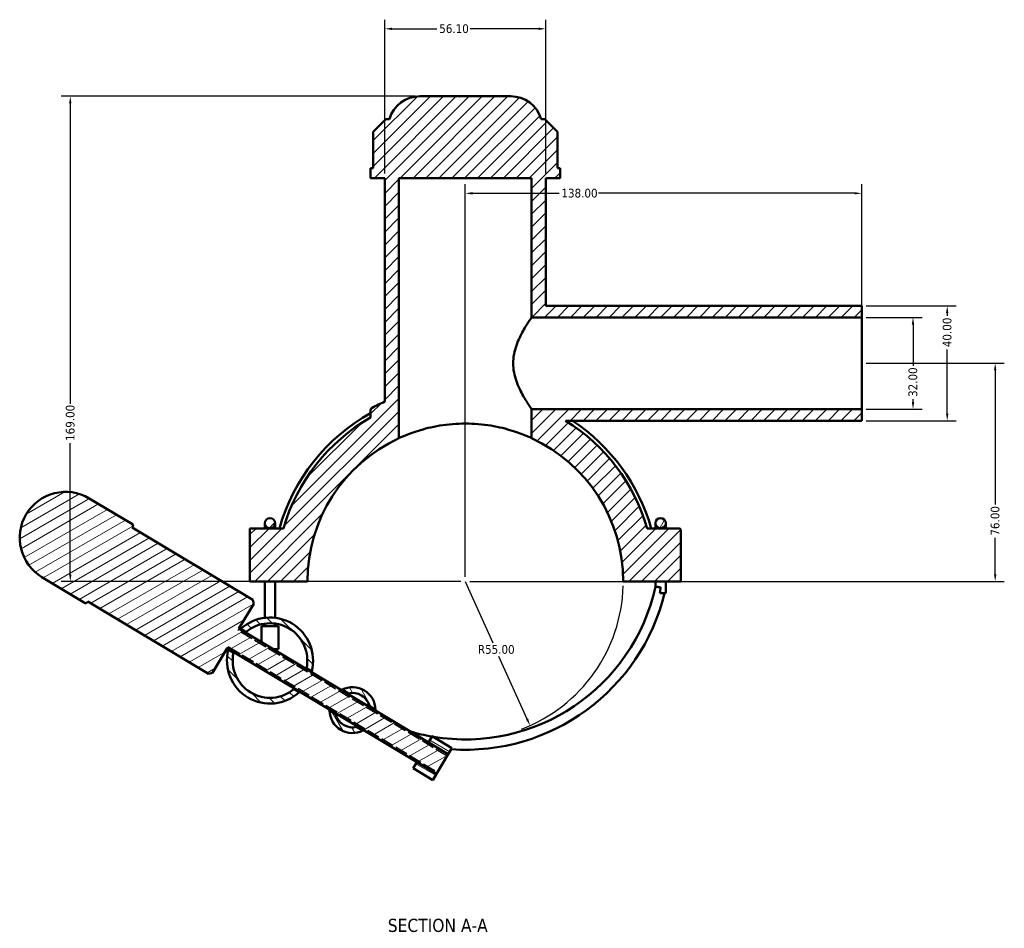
# Model space of a CAD drawing. Header units: millimetres. Extents: x 0 to 1088, y -8 to 1311.
# Tile 5 of 6: x 351 to 694, y 995 to 1311. Entities that reach past the tile are written whole.
import ezdxf

# ---------------------------------------------------------------- set-up
doc = ezdxf.new("R2010")
doc.units = ezdxf.units.MM
doc.linetypes.add('DASHED', pattern=[0.2067, 0.1654, -0.0413])
for name, color, linetype, lineweight in [('Dimension (ANSI)', 7, 'Continuous', 25), ('Hatch (ANSI)', 7, 'Continuous', 18), ('Hidden Narrow (ANSI)', 7, 'DASHED', 25), ('Symbol (ANSI)', 7, 'Continuous', 25), ('Visible (ANSI)', 7, 'Continuous', 50)]:
    doc.layers.add(name, color=color, linetype=linetype, lineweight=lineweight)
doc.styles.add('Label Text (ANSI)', font='tahoma.ttf')
doc.styles.add('Note Text (ANSI)', font='tahoma.ttf')
doc.dimstyles.new('Default - mm (ANSI)', dxfattribs={"dimtxt": 3.048, "dimasz": 2.5, "dimexe": 3.175, "dimexo": 1.6002, "dimgap": 0.8, "dimtad": 0, "dimtoh": 1, "dimrnd": 1e-08, "dimzin": 4, "dimdsep": 46, "dimtxsty": 'Note Text (ANSI)', "dimcen": 0.09, "dimdle": 10, "dimclrd": 256, "dimclre": 256, "dimclrt": 256, "dimadec": 1, "dimazin": 1, "dimtfac": 1, "dimtofl": 0, "dimtmove": 0, "dimatfit": 3, "dimfxl": 1, "dimtolj": 1, "dimtzin": 4, "dimlwd": -1, "dimlwe": -1, "dimarcsym": 0})

# ---------------------------------------------------------------- blocks, each defined once
blk = doc.blocks.new('*D7')
at = {"layer": 'Defpoints', "color": 0, "transparency": 16777216}
for p in [(506.43, 1115.55), (528.96, 1065.37)]:
    blk.add_point(p, dxfattribs=at)
at = {"layer": 'Dimension (ANSI)', "transparency": 16777216}
for p, q in [((506.43, 1115.55), (516, 1094.22)), ((527.94, 1067.65), (518.15, 1089.45))]:
    blk.add_line(p, q, dxfattribs=at)
blk.add_arc((506.43, 1115.55), 55, 290.8781, 358.3851, dxfattribs=at)
blk.add_solid([(528.32, 1067.83), (527.55, 1067.48), (528.96, 1065.37)], dxfattribs=at)
at = {"layer": 'Dimension (ANSI)', "transparency": 16777216, "insert": (510.8, 1093.42), "char_height": 3.048, "attachment_point": 1, "style": 'Note Text (ANSI)'}
blk.add_mtext('\\A1;R55.00', dxfattribs=at)
blk = doc.blocks.new('*D8')
at = {"layer": 'Defpoints', "color": 0, "transparency": 16777216}
for p in [(644.43, 1191.55), (506.43, 1115.55), (690.91, 1115.55)]:
    blk.add_point(p, dxfattribs=at)
at = {"layer": 'Dimension (ANSI)', "transparency": 16777216}
for p, q in [((646.03, 1191.55), (694.08, 1191.55)), ((690.91, 1189.05), (690.91, 1142.37)), ((690.91, 1118.05), (690.91, 1130.72)), ((508.03, 1115.55), (694.08, 1115.55))]:
    blk.add_line(p, q, dxfattribs=at)
for points in [[(690.49, 1189.05), (691.33, 1189.05), (690.91, 1191.55)], [(690.49, 1118.05), (691.33, 1118.05), (690.91, 1115.55)]]:
    blk.add_solid(points, dxfattribs=at)
at = {"layer": 'Dimension (ANSI)', "transparency": 16777216, "insert": (689.32, 1131.52), "char_height": 3.048, "attachment_point": 1, "rotation": 90, "style": 'Note Text (ANSI)'}
blk.add_mtext('\\A1;76.00', dxfattribs=at)
blk = doc.blocks.new('*D9')
at = {"layer": 'Defpoints', "color": 0, "transparency": 16777216}
for p in [(644.43, 1207.55), (644.43, 1175.55), (662.3, 1175.55)]:
    blk.add_point(p, dxfattribs=at)
at = {"layer": 'Dimension (ANSI)', "transparency": 16777216}
for p, q in [((646.03, 1207.55), (665.48, 1207.55)), ((662.3, 1205.05), (662.3, 1190.68)), ((662.3, 1178.05), (662.3, 1179.03)), ((646.03, 1175.55), (665.48, 1175.55))]:
    blk.add_line(p, q, dxfattribs=at)
for points in [[(661.88, 1205.05), (662.72, 1205.05), (662.3, 1207.55)], [(661.88, 1178.05), (662.72, 1178.05), (662.3, 1175.55)]]:
    blk.add_solid(points, dxfattribs=at)
at = {"layer": 'Dimension (ANSI)', "transparency": 16777216, "insert": (660.71, 1179.83), "char_height": 3.048, "attachment_point": 1, "rotation": 90, "style": 'Note Text (ANSI)'}
blk.add_mtext('\\A1;32.00', dxfattribs=at)
blk = doc.blocks.new('*D10')
at = {"layer": 'Defpoints', "color": 0, "transparency": 16777216}
for p in [(644.43, 1211.55), (674.2, 1211.55), (644.43, 1171.55)]:
    blk.add_point(p, dxfattribs=at)
at = {"layer": 'Dimension (ANSI)', "transparency": 16777216}
for p, q in [((646.03, 1211.55), (677.38, 1211.55)), ((674.2, 1209.05), (674.2, 1208.12)), ((674.2, 1174.05), (674.2, 1196.35)), ((646.03, 1171.55), (677.38, 1171.55))]:
    blk.add_line(p, q, dxfattribs=at)
for points in [[(673.79, 1209.05), (674.62, 1209.05), (674.2, 1211.55)], [(673.79, 1174.05), (674.62, 1174.05), (674.2, 1171.55)]]:
    blk.add_solid(points, dxfattribs=at)
at = {"layer": 'Dimension (ANSI)', "transparency": 16777216, "insert": (672.62, 1197.15), "char_height": 3.048, "attachment_point": 1, "rotation": 90, "style": 'Note Text (ANSI)'}
blk.add_mtext('\\A1;40.00', dxfattribs=at)
blk = doc.blocks.new('*D11')
at = {"layer": 'Defpoints', "color": 0, "transparency": 16777216}
for p in [(478.38, 1308.05), (478.38, 1256.05), (534.48, 1256.05)]:
    blk.add_point(p, dxfattribs=at)
at = {"layer": 'Dimension (ANSI)', "transparency": 16777216}
for p, q in [((478.38, 1257.65), (478.38, 1311.22)), ((534.48, 1257.65), (534.48, 1311.22)), ((480.88, 1308.05), (496.55, 1308.05)), ((531.98, 1308.05), (508.15, 1308.05))]:
    blk.add_line(p, q, dxfattribs=at)
for points in [[(480.88, 1308.46), (480.88, 1307.63), (478.38, 1308.05)], [(531.98, 1308.46), (531.98, 1307.63), (534.48, 1308.05)]]:
    blk.add_solid(points, dxfattribs=at)
at = {"layer": 'Dimension (ANSI)', "transparency": 16777216, "insert": (497.35, 1309.63), "char_height": 3.048, "attachment_point": 1, "style": 'Note Text (ANSI)'}
blk.add_mtext('\\A1;56.10', dxfattribs=at)
blk = doc.blocks.new('*D12')
at = {"layer": 'Defpoints', "color": 0, "transparency": 16777216}
for p in [(490.6, 1284.55), (368.89, 1115.55), (506.43, 1115.55)]:
    blk.add_point(p, dxfattribs=at)
at = {"layer": 'Dimension (ANSI)', "transparency": 16777216}
for p, q in [((489, 1284.55), (365.72, 1284.55)), ((368.89, 1282.05), (368.89, 1177.39)), ((368.89, 1118.05), (368.89, 1163.71)), ((504.83, 1115.55), (365.72, 1115.55))]:
    blk.add_line(p, q, dxfattribs=at)
for points in [[(368.48, 1282.05), (369.31, 1282.05), (368.89, 1284.55)], [(368.48, 1118.05), (369.31, 1118.05), (368.89, 1115.55)]]:
    blk.add_solid(points, dxfattribs=at)
at = {"layer": 'Dimension (ANSI)', "transparency": 16777216, "insert": (367.31, 1164.51), "char_height": 3.048, "attachment_point": 1, "rotation": 90, "style": 'Note Text (ANSI)'}
blk.add_mtext('\\A1;169.00', dxfattribs=at)
blk = doc.blocks.new('*D13')
at = {"layer": 'Defpoints', "color": 0, "transparency": 16777216}
for p in [(506.43, 1250.75), (644.43, 1207.55), (506.43, 1115.55)]:
    blk.add_point(p, dxfattribs=at)
at = {"layer": 'Dimension (ANSI)', "transparency": 16777216}
for p, q in [((506.43, 1117.15), (506.43, 1253.92)), ((644.43, 1209.15), (644.43, 1253.92)), ((508.93, 1250.75), (539.09, 1250.75)), ((641.93, 1250.75), (552.77, 1250.75))]:
    blk.add_line(p, q, dxfattribs=at)
for points in [[(508.93, 1251.16), (508.93, 1250.33), (506.43, 1250.75)], [(641.93, 1251.16), (641.93, 1250.33), (644.43, 1250.75)]]:
    blk.add_solid(points, dxfattribs=at)
at = {"layer": 'Dimension (ANSI)', "transparency": 16777216, "insert": (539.89, 1252.34), "char_height": 3.048, "attachment_point": 1, "style": 'Note Text (ANSI)'}
blk.add_mtext('\\A1;138.00', dxfattribs=at)

msp = doc.modelspace()

# ---------------------------------------------------------------- hatches: boundary and pattern name
at = {"layer": 'Hatch (ANSI)'}
h = msp.add_hatch(dxfattribs=at)
h.set_pattern_fill('ANSI31', color=256, scale=25.4, style=0)
h.set_pattern_definition([(45, (0, 0), (-2.245064, 2.245064), [])])
edge = h.paths.add_edge_path()
edge.add_spline(control_points=[(474.0066, 1176.0476), (473.89, 1175.9851), (473.7857, 1175.9022), (473.6115, 1175.7033), (473.543, 1175.5889), (473.4499, 1175.3414), (473.4261, 1175.2102), (473.4261, 1175.078)], knot_values=[-0.11899604, -0.11899604, -0.11899604, -0.11899604, -0.07933069, -0.07933069, -0.03966535, -0.03966535, 0, 0, 0, 0], degree=3, periodic=0)
edge.add_line((473.4261, 1175.078), (473.4261, 1172.7038))
edge.add_ellipse((506.4261, 1115.5462), major_axis=(-57.1577, -33), ratio=1, start_angle=270, end_angle=313.721709)
edge.add_line((443.0719, 1134.0462), (438.4261, 1134.0462))
edge.add_line((438.4261, 1134.0462), (431.4261, 1134.0462))
edge.add_line((431.4261, 1134.0462), (431.4261, 1115.5962))
edge.add_line((431.4261, 1115.5962), (451.4261, 1115.5962))
edge.add_ellipse((506.4261, 1115.5462), major_axis=(0.05, 55), ratio=1, start_angle=24.886675, end_angle=90, ccw=False)
edge.add_line((483.3261, 1165.46), (483.3261, 1256.0462))
edge.add_line((483.3261, 1256.0462), (529.5261, 1256.0462))
edge.add_line((529.5261, 1256.0462), (529.5261, 1207.5462))
edge.add_line((529.5261, 1207.5462), (644.4261, 1207.5462))
edge.add_line((644.4261, 1207.5462), (644.4261, 1211.5462))
edge.add_line((644.4261, 1211.5462), (534.4761, 1211.5462))
edge.add_line((534.4761, 1211.5462), (534.4761, 1256.0462))
edge.add_line((534.4761, 1256.0462), (539.4261, 1256.0462))
edge.add_line((539.4261, 1256.0462), (539.4261, 1259.4662))
edge.add_line((539.4261, 1259.4662), (538.5198, 1259.4662))
edge.add_line((538.5198, 1259.4662), (538.5198, 1272.1662))
edge.add_line((538.5198, 1272.1662), (534.1198, 1276.5662))
edge.add_line((534.1198, 1276.5662), (532.8261, 1276.5662))
edge.add_ellipse((522.2488, 1273.5462), major_axis=(-3.02, 10.5773), ratio=1, start_angle=270, end_angle=344.065072)
edge.add_line((522.2488, 1284.5462), (490.6034, 1284.5462))
edge.add_ellipse((490.6034, 1273.5462), major_axis=(-11, 0), ratio=1, start_angle=270, end_angle=344.065072)
edge.add_line((480.0261, 1276.5662), (478.7324, 1276.5662))
edge.add_line((478.7324, 1276.5662), (474.3324, 1272.1662))
edge.add_line((474.3324, 1272.1662), (474.3324, 1259.4662))
edge.add_line((474.3324, 1259.4662), (473.4261, 1259.4662))
edge.add_line((473.4261, 1259.4662), (473.4261, 1256.0462))
edge.add_line((473.4261, 1256.0462), (478.3761, 1256.0462))
edge.add_line((478.3761, 1256.0462), (478.3761, 1178.1932))
edge.add_ellipse((506.4261, 1115.5462), major_axis=(-62.647, -28.05), ratio=1, start_angle=270, end_angle=274.064225)
edge = h.paths.add_edge_path()
edge.add_ellipse((580.9261, 1133.5462), major_axis=(0, 0.5), ratio=1, start_angle=270, end_angle=360)
edge.add_line((580.9261, 1134.0462), (569.7803, 1134.0462))
edge.add_ellipse((506.4261, 1115.5462), major_axis=(-18.5, 63.3542), ratio=1, start_angle=270, end_angle=311.768962)
edge.add_line((541.3546, 1171.5462), (644.4261, 1171.5462))
edge.add_line((644.4261, 1171.5462), (644.4261, 1175.5462))
edge.add_line((644.4261, 1175.5462), (529.5261, 1175.5462))
edge.add_line((529.5261, 1175.5462), (529.5261, 1165.46))
edge.add_ellipse((506.4261, 1115.5462), major_axis=(49.9138, -23.1), ratio=1, start_angle=24.886675, end_angle=90, ccw=False)
edge.add_line((561.4261, 1115.5962), (581.4261, 1115.5962))
edge.add_line((581.4261, 1115.5962), (581.4261, 1133.5462))
edge = h.paths.add_edge_path()
edge.add_ellipse((438.4261, 1135.8462), major_axis=(0, 1.8), ratio=1, start_angle=0, end_angle=360)
h = msp.add_hatch(dxfattribs=at)
h.set_pattern_fill('ANSI31', color=256, scale=25.4, angle=-14.999978, style=0)
h.set_pattern_definition([(30.00002, (0, 0), (-1.587501, 2.74963), [])])
edge = h.paths.add_edge_path()
edge.add_line((416.9859, 1083.3909), (418.3581, 1083.733))
edge.add_line((418.3581, 1083.733), (423.5084, 1092.3047))
edge.add_line((423.5084, 1092.3047), (489.5103, 1052.6468))
edge.add_line((489.5103, 1052.6468), (496.3677, 1048.5265))
edge.add_line((496.3677, 1048.5265), (500.488, 1055.3838))
edge.add_line((500.488, 1055.3838), (493.6306, 1059.5041))
edge.add_line((493.6306, 1059.5041), (427.6287, 1099.162))
edge.add_line((427.6287, 1099.162), (432.7791, 1107.7337))
edge.add_line((432.7791, 1107.7337), (432.437, 1109.1059))
edge.add_line((432.437, 1109.1059), (390.4358, 1134.3428))
edge.add_line((390.4358, 1134.3428), (390.6933, 1134.7714))
edge.add_ellipse((390.2647, 1135.0289), major_axis=(0.2575, 0.4286), ratio=1, start_angle=270, end_angle=360)
edge.add_line((390.5223, 1135.4575), (375.5218, 1144.4706))
edge.add_ellipse((367.2812, 1130.756), major_axis=(-13.7147, 8.2406), ratio=1, start_angle=270, end_angle=450)
edge.add_line((359.0406, 1117.0413), (374.041, 1108.0281))
edge.add_ellipse((374.2986, 1108.4567), major_axis=(0.4286, -0.2575), ratio=1, start_angle=270, end_angle=360)
edge.add_line((374.7271, 1108.1992), (374.9847, 1108.6278))
edge.add_line((374.9847, 1108.6278), (416.9859, 1083.3909))
h = msp.add_hatch(dxfattribs=at)
h.set_pattern_fill('ANSI31', color=256, scale=25.4, angle=14.999978, style=0)
h.set_pattern_definition([(59.99998, (0, 0), (-2.74963, 1.587501), [])])
edge = h.paths.add_edge_path()
edge.add_ellipse((574.4261, 1135.8462), major_axis=(0, 1.8), ratio=1, start_angle=0, end_angle=360)
h = msp.add_hatch(dxfattribs=at)
h.set_pattern_fill('ANSI31', color=256, scale=25.4, angle=90.00021, style=0)
h.set_pattern_definition([(135.0002, (0, 0), (-2.245056, -2.245072), [])])
edge = h.paths.add_edge_path()
edge.add_line((425.7063, 1090.6924), (423.9066, 1091.7738))
edge.add_ellipse((438.4261, 1088.0078), major_axis=(-3.766, -14.5195), ratio=1, start_angle=270, end_angle=417.081501)
edge.add_line((448.5678, 1076.9559), (446.7681, 1078.0373))
edge.add_ellipse((438.4261, 1088.0078), major_axis=(-9.9705, -8.342), ratio=1, start_angle=308.16425, end_angle=450, ccw=False)
edge = h.paths.add_edge_path()
edge.add_line((428.2844, 1099.0598), (430.0841, 1097.9784))
edge.add_ellipse((438.4261, 1088.0078), major_axis=(9.9705, 8.342), ratio=1, start_angle=308.16425, end_angle=450, ccw=False)
edge.add_line((451.1459, 1085.3232), (452.9456, 1084.2418))
edge.add_ellipse((438.4261, 1088.0078), major_axis=(3.766, 14.5195), ratio=1, start_angle=270, end_angle=417.081501)
h = msp.add_hatch(dxfattribs=at)
h.set_pattern_fill('ANSI31', color=256, scale=25.4, angle=75.000175, style=0)
h.set_pattern_definition([(120.00018, (0, 0), (-2.749626, -1.587508), [])])
edge = h.paths.add_edge_path()
edge.add_line((472.9725, 1072.2084), (475.1518, 1070.899))
edge.add_ellipse((467.1533, 1070.7468), major_axis=(-0.1522, 7.9986), ratio=1, start_angle=270, end_angle=385.820097)
edge.add_line((463.5325, 1077.8805), (465.7118, 1076.5711))
edge.add_ellipse((467.1533, 1070.7468), major_axis=(5.8243, 1.4414), ratio=1, start_angle=0.198944, end_angle=90, ccw=False)
edge = h.paths.add_edge_path()
edge.add_line((468.5947, 1064.9225), (470.774, 1063.613))
edge.add_ellipse((467.1533, 1070.7468), major_axis=(0.1522, -7.9986), ratio=1, start_angle=270, end_angle=385.820097, ccw=False)
edge.add_line((459.1547, 1070.5946), (461.334, 1069.2851))
edge.add_ellipse((467.1533, 1070.7468), major_axis=(-5.8243, -1.4414), ratio=1, start_angle=0.198944, end_angle=90)
h = msp.add_hatch(dxfattribs=at)
h.set_pattern_fill('ANSI31', color=256, scale=25.4, angle=105.000246, style=0)
h.set_pattern_definition([(150.00025, (0, 0), (-1.587488, -2.7496375), [])])
h.paths.add_polyline_path([(493.6306, 1059.5041), (500.488, 1055.3838), (501.7731, 1057.5226), (494.9157, 1061.6429)])
h.paths.add_polyline_path([(496.3677, 1048.5265), (489.5103, 1052.6468), (488.2252, 1050.508), (495.0825, 1046.3877)])

# ---------------------------------------------------------------- linework, layer by layer
at = {"layer": 'Hidden Narrow (ANSI)', "ltscale": 1.416994}
for p, q in [((427.6287, 1099.162), (427.2456, 1098.5243)), ((423.5084, 1092.3047), (423.8916, 1092.9424))]:
    msp.add_line(p, q, dxfattribs=at)
at = {"layer": 'Hidden Narrow (ANSI)', "ltscale": 27.414932}
for p, q in [((500.1048, 1054.7461), (427.2456, 1098.5243)), ((423.8916, 1092.9424), (496.7509, 1049.1642))]:
    msp.add_line(p, q, dxfattribs=at)
at = {"layer": 'Visible (ANSI)'}
for p, q in [((522.2488, 1284.5462), (490.6034, 1284.5462)), ((478.7324, 1276.5662), (474.3324, 1272.1662)), ((480.0261, 1276.5662), (478.7324, 1276.5662)), ((534.1198, 1276.5662), (532.8261, 1276.5662)), ((538.5198, 1272.1662), (534.1198, 1276.5662)), ((474.3324, 1272.1662), (474.3324, 1259.4662)), ((538.5198, 1259.4662), (538.5198, 1272.1662)), ((474.3324, 1259.4662), (473.4261, 1259.4662)), ((473.4261, 1259.4662), (473.4261, 1256.0462)), ((539.4261, 1259.4662), (538.5198, 1259.4662)), ((539.4261, 1256.0462), (539.4261, 1259.4662)), ((473.4261, 1256.0462), (478.3761, 1256.0462)), ((478.3761, 1256.0462), (478.3761, 1178.1932)), ((483.3261, 1165.46), (483.3261, 1256.0462)), ((483.3261, 1256.0462), (529.5261, 1256.0462)), ((529.5261, 1256.0462), (529.5261, 1207.5462)), ((534.4761, 1211.5462), (534.4761, 1256.0462)), ((534.4761, 1256.0462), (539.4261, 1256.0462)), ((644.4261, 1211.5462), (534.4761, 1211.5462)), ((644.4261, 1207.5462), (644.4261, 1211.5462)), ((529.5261, 1207.5462), (644.4261, 1207.5462)), ((644.4261, 1175.5462), (644.4261, 1207.5462)), ((473.4261, 1175.078), (473.4261, 1172.7038)), ((644.4261, 1175.5462), (529.5261, 1175.5462)), ((529.5261, 1175.5462), (529.5261, 1165.46)), ((644.4261, 1171.5462), (644.4261, 1175.5462)), ((541.3546, 1171.5462), (644.4261, 1171.5462)), ((390.5223, 1135.4575), (375.5218, 1144.4706)), ((390.4358, 1134.3428), (390.6933, 1134.7714)), ((436.6261, 1135.8462), (436.6261, 1134.0462)), ((440.2261, 1134.0462), (440.2261, 1135.8462)), ((572.6261, 1135.8462), (572.6261, 1134.0462)), ((576.2261, 1134.0462), (576.2261, 1135.8462)), ((432.437, 1109.1059), (390.4358, 1134.3428)), ((438.4261, 1134.0462), (431.4261, 1134.0462)), ((431.4261, 1134.0462), (431.4261, 1115.5962)), ((443.0719, 1134.0462), (438.4261, 1134.0462)), ((580.9261, 1134.0462), (569.7803, 1134.0462)), ((581.4261, 1115.5962), (581.4261, 1133.5462)), ((359.0406, 1117.0413), (374.041, 1108.0281)), ((431.4261, 1115.5962), (451.4261, 1115.5962)), ((436.6261, 1102.8994), (436.6261, 1115.5962)), ((440.2261, 1102.8994), (440.2261, 1115.5962)), ((561.4261, 1115.5962), (581.4261, 1115.5962)), ((572.6261, 1115.5962), (572.6261, 1113.7213)), ((576.2261, 1115.5962), (576.2261, 1111.4856)), ((574.1913, 1111.4856), (576.2261, 1111.4856)), ((374.7271, 1108.1992), (374.9847, 1108.6278)), ((374.9847, 1108.6278), (416.9859, 1083.3909)), ((427.6287, 1099.162), (432.7791, 1107.7337)), ((432.7791, 1107.7337), (432.437, 1109.1059)), ((436.6261, 1100.0078), (436.6261, 1100.8826)), ((440.2261, 1100.0078), (440.2261, 1100.8826)), ((500.488, 1055.3838), (427.6287, 1099.162)), ((428.2844, 1099.0598), (430.0841, 1097.9784)), ((441.4261, 1100.0078), (435.4261, 1100.0078)), ((435.4261, 1094.4769), (435.4261, 1100.0078)), ((441.4261, 1092.0078), (441.4261, 1100.0078)), ((418.3581, 1083.733), (423.5084, 1092.3047)), ((423.5084, 1092.3047), (496.3677, 1048.5265)), ((425.7063, 1090.6924), (423.9066, 1091.7738)), ((441.4261, 1092.0078), (439.5354, 1092.0078)), ((416.9859, 1083.3909), (418.3581, 1083.733)), ((451.1459, 1085.3232), (452.9456, 1084.2418)), ((448.5678, 1076.9559), (446.7681, 1078.0373)), ((463.5325, 1077.8805), (465.7118, 1076.5711)), ((459.1547, 1070.5946), (461.334, 1069.2851)), ((472.9725, 1072.2084), (475.1518, 1070.899)), ((468.5947, 1064.9225), (470.774, 1063.613)), ((494.9157, 1061.6429), (493.6306, 1059.5041)), ((493.6306, 1059.5041), (500.488, 1055.3838)), ((501.7731, 1057.5226), (494.9157, 1061.6429)), ((500.488, 1055.3838), (501.7731, 1057.5226)), ((489.5103, 1052.6468), (488.2252, 1050.508)), ((496.3677, 1048.5265), (489.5103, 1052.6468)), ((496.3677, 1048.5265), (500.488, 1055.3838)), ((488.2252, 1050.508), (495.0825, 1046.3877)), ((495.0825, 1046.3877), (496.3677, 1048.5265))]:
    msp.add_line(p, q, dxfattribs=at)
for centre in [(438.4261, 1135.8462), (574.4261, 1135.8462)]:
    msp.add_circle(centre, 1.8, dxfattribs=at)
for centre, radius, start, end in [((490.6034, 1273.5462), 11, 90, 164.065072), ((522.2488, 1273.5462), 11, 15.934928, 90), ((506.4261, 1115.5462), 68.64, 114.1203, 118.184524), ((506.4261, 1115.5462), 67.32, 119.35347, 164.049493), ((506.4261, 1115.5462), 66, 120, 163.721709), ((506.4261, 1115.5462), 66, 16.278291, 58.047254), ((506.4261, 1115.5462), 67.32, 15.950507, 56.289032), ((506.4261, 1115.5462), 55, 114.834587, 179.947913), ((506.4261, 1115.5462), 55, 0.052087, 65.165413), ((367.2812, 1130.756), 16, 59, 239), ((390.2647, 1135.0289), 0.5, 329, 59), ((580.9261, 1133.5462), 0.5, 0, 90), ((506.4261, 1128.3413), 67.7952, 260.448835, 347.546285), ((506.4261, 1128.3413), 71.3952, 266.065949, 346.344093), ((374.2986, 1108.4567), 0.5, 239, 329), ((438.4261, 1088.0078), 15, 345.45925, 132.54075), ((438.4261, 1088.0078), 13, 348.082125, 129.917875), ((438.4261, 1088.0078), 15, 165.45925, 312.54075), ((438.4261, 1088.0078), 13, 168.082125, 309.917875), ((467.1533, 1070.7468), 8, 1.089951, 116.910049), ((467.1533, 1070.7468), 6, 14.099472, 103.900528), ((467.1533, 1070.7468), 8, 181.089951, 296.910049), ((467.1533, 1070.7468), 6, 194.099472, 283.900528), ((506.4261, 1128.3413), 67.7952, 253.636291, 260.172382)]:
    msp.add_arc(centre, radius, start, end, dxfattribs=at)
for points, knots in [([(529.5261, 1207.5462), (529.5261, 1207.5462), (529.4538, 1207.4424), (529.1633, 1207.0186), (528.9453, 1206.6988), (528.3958, 1205.8693), (528.064, 1205.359), (527.3415, 1204.1973), (526.9512, 1203.5458), (525.7847, 1201.4693), (524.8956, 1199.7222), (523.8721, 1196.7985), (523.5845, 1195.7726), (523.1917, 1193.6756), (523.0877, 1192.6042), (523.0877, 1191.5462)], [7.56657134, 7.56657134, 7.56657134, 7.56657134, 7.87970603, 7.87970603, 8.19284073, 8.19284073, 8.50597542, 8.50597542, 8.81911011, 8.81911011, 9.45393595, 9.45393595, 9.77134887, 9.77134887, 10.08876179, 10.08876179, 10.08876179, 10.08876179]), ([(523.0877, 1191.5462), (523.0877, 1190.4881), (523.1917, 1189.4167), (523.5845, 1187.3197), (523.8721, 1186.2938), (524.8956, 1183.3701), (525.7847, 1181.6231), (526.9512, 1179.5465), (527.3415, 1178.895), (528.064, 1177.7333), (528.3958, 1177.223), (528.9453, 1176.3936), (529.1633, 1176.0737), (529.4538, 1175.6499), (529.5261, 1175.5462), (529.5261, 1175.5462)], [0, 0, 0, 0, 0.31741292, 0.31741292, 0.63482584, 0.63482584, 1.26965168, 1.26965168, 1.58278637, 1.58278637, 1.89592107, 1.89592107, 2.20905576, 2.20905576, 2.52219045, 2.52219045, 2.52219045, 2.52219045]), ([(474.0066, 1176.0476), (473.89, 1175.9851), (473.7857, 1175.9022), (473.6115, 1175.7033), (473.543, 1175.5889), (473.4499, 1175.3414), (473.4261, 1175.2102), (473.4261, 1175.078)], [-0.118996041, -0.118996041, -0.118996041, -0.118996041, -0.079330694, -0.079330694, -0.039665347, -0.039665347, 0, 0, 0, 0]), ([(529.5261, 1165.46), (529.5261, 1165.46), (529.3833, 1165.5269), (528.7895, 1165.7954), (528.3387, 1165.9967), (527.1548, 1166.4945), (526.4209, 1166.7909), (524.7317, 1167.4183), (523.7763, 1167.7487), (521.7455, 1168.3803), (520.5982, 1168.7045), (518.0938, 1169.3098), (516.7367, 1169.5903), (513.8959, 1170.0556), (512.4095, 1170.2404), (509.4094, 1170.4858), (507.8955, 1170.5462), (504.9567, 1170.5462), (503.4428, 1170.4858), (500.4427, 1170.2404), (498.9563, 1170.0556), (496.1155, 1169.5903), (494.7584, 1169.3098), (492.254, 1168.7045), (491.1067, 1168.3803), (489.0759, 1167.7487), (488.1205, 1167.4183), (486.4313, 1166.7909), (485.6974, 1166.4945), (484.5136, 1165.9967), (484.0627, 1165.7954), (483.4689, 1165.5269), (483.3261, 1165.46), (483.3261, 1165.46)], [7.05736209, 7.05736209, 7.05736209, 7.05736209, 7.49872335, 7.49872335, 7.9400846, 7.9400846, 8.38144586, 8.38144586, 8.82280712, 8.82280712, 9.26361612, 9.26361612, 9.70442513, 9.70442513, 10.14523413, 10.14523413, 10.58604313, 10.58604313, 11.02685213, 11.02685213, 11.46766114, 11.46766114, 11.90847014, 11.90847014, 12.34927914, 12.34927914, 12.7906404, 12.7906404, 13.23200166, 13.23200166, 13.67336292, 13.67336292, 14.11472417, 14.11472417, 14.11472417, 14.11472417]), ([(572.6261, 1113.7213), (572.6261, 1113.7213), (572.6681, 1113.7167), (572.8365, 1113.6983), (572.9661, 1113.6842), (573.2963, 1113.6483), (573.494, 1113.6269), (573.9293, 1113.5797), (574.1626, 1113.5545), (574.4079, 1113.5281), (574.417, 1113.5271), (574.4261, 1113.5262)], [0.281713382, 0.281713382, 0.281713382, 0.281713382, 0.349101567, 0.349101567, 0.420526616, 0.420526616, 0.492201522, 0.492201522, 0.563483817, 0.563483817, 0.566229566, 0.566229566, 0.566229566, 0.566229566]), ([(574.4261, 1113.5262), (574.4258, 1113.5234), (574.4255, 1113.5207), (574.3522, 1112.8404), (574.2741, 1112.1615), (574.1913, 1111.4856)], [-0.000820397, -0.000820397, -0.000820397, -0.000820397, 0, 0, 0.204451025, 0.204451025, 0.204451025, 0.204451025]), ([(463.2748, 1077.7438), (463.3094, 1077.7629), (463.341, 1077.7801), (463.4756, 1077.8524), (463.5325, 1077.8805), (463.5325, 1077.8805)], [2.582941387, 2.582941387, 2.582941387, 2.582941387, 2.614029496, 2.614029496, 2.731094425, 2.731094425, 2.731094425, 2.731094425]), ([(465.7118, 1076.5711), (465.7118, 1076.5711), (465.7036, 1076.569), (465.6706, 1076.5607), (465.6454, 1076.5543), (465.5557, 1076.5305), (465.4762, 1076.5085), (465.38, 1076.4788)], [2.746602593, 2.746602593, 2.746602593, 2.746602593, 2.78568853, 2.78568853, 2.826220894, 2.826220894, 2.896497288, 2.896497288, 2.896497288, 2.896497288]), ([(459.1547, 1070.5946), (459.1547, 1070.5946), (459.1547, 1070.5956), (459.1543, 1070.6153), (459.1513, 1070.716), (459.1545, 1070.8864)], [1.365338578, 1.365338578, 1.365338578, 1.365338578, 1.379758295, 1.379758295, 1.513657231, 1.513657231, 1.513657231, 1.513657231]), ([(461.2598, 1069.6214), (461.2682, 1069.5773), (461.2764, 1069.5371), (461.3136, 1069.3614), (461.334, 1069.2851), (461.334, 1069.2851)], [3.960356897, 3.960356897, 3.960356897, 3.960356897, 3.99163231, 3.99163231, 4.112566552, 4.112566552, 4.112566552, 4.112566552]), ([(473.0468, 1071.8721), (473.0266, 1071.978), (473.0075, 1072.0626), (472.9802, 1072.1789), (472.9725, 1072.2084), (472.9725, 1072.2084)], [1.403318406, 1.403318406, 1.403318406, 1.403318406, 1.479873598, 1.479873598, 1.557467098, 1.557467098, 1.557467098, 1.557467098]), ([(475.1518, 1070.899), (475.1518, 1070.899), (475.152, 1070.8895), (475.1528, 1070.8372), (475.1537, 1070.7749), (475.1529, 1070.662), (475.1525, 1070.6355), (475.1521, 1070.6072)], [3.954735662, 3.954735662, 3.954735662, 3.954735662, 4.000095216, 4.000095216, 4.080199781, 4.080199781, 4.102442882, 4.102442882, 4.102442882, 4.102442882]), ([(468.5947, 1064.9225), (468.5947, 1064.9225), (468.6245, 1064.9297), (468.7401, 1064.9601), (468.8238, 1064.983), (468.9265, 1065.0148)], [0.186944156, 0.186944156, 0.186944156, 0.186944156, 0.262631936, 0.262631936, 0.337490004, 0.337490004, 0.337490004, 0.337490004]), ([(471.0318, 1063.7498), (470.8844, 1063.6679), (470.7942, 1063.6233), (470.775, 1063.6136), (470.774, 1063.613), (470.774, 1063.613)], [5.171938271, 5.171938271, 5.171938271, 5.171938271, 5.304656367, 5.304656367, 5.320367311, 5.320367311, 5.320367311, 5.320367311])]:
    msp.add_open_spline(points, degree=3, knots=knots, dxfattribs=at)
for points in [[(428.0941, 1098.8822), (428.2197, 1099.0017), (428.2844, 1099.0598), (428.2844, 1099.0598)], [(430.0841, 1097.9784), (430.0841, 1097.9784), (430.0156, 1097.9225), (429.8835, 1097.807)], [(423.9066, 1091.7738), (423.9066, 1091.7738), (423.9274, 1091.8582), (423.974, 1092.0252)], [(425.7634, 1090.95), (425.7235, 1090.7792), (425.7063, 1090.6924), (425.7063, 1090.6924)], [(451.0888, 1085.0656), (451.1287, 1085.2364), (451.1459, 1085.3232), (451.1459, 1085.3232)], [(452.9456, 1084.2418), (452.9456, 1084.2418), (452.9248, 1084.1574), (452.8782, 1083.9904)], [(446.7681, 1078.0373), (446.7681, 1078.0373), (446.8366, 1078.0931), (446.9687, 1078.2086)], [(448.7581, 1077.1334), (448.6325, 1077.0139), (448.5678, 1076.9559), (448.5678, 1076.9559)]]:
    msp.add_open_spline(points, degree=3, dxfattribs=at)

# ---------------------------------------------------------------- texts
at = {"layer": 'Symbol (ANSI)', "insert": (479.4292, 993.4023), "char_height": 4.572, "attachment_point": 7, "style": 'Label Text (ANSI)'}
msp.add_mtext('SECTION A-A', dxfattribs=at)

# ---------------------------------------------------------------- dimensions: what is measured, and where the dimension line sits
at = {"layer": 'Dimension (ANSI)'}
dim = msp.add_linear_dim(base=(478.3761, 1308.0462), p1=(534.4761, 1256.0462), p2=(478.3761, 1256.0462), dimstyle='Default - mm (ANSI)', override={"dimgap": 0.8, "dimtoh": 0, "dimdec": 2, "dimtol": 0, "dimlim": 0, "dimtp": 0, "dimtm": 0, "dimtdec": 2, "dimatfit": 1}, dxfattribs=at)
dim.commit()
dim.dimension.update_dxf_attribs({"geometry": '*D11', "text_midpoint": (502.3461, 1308.0462), "dimtype": 160})
for base, p1, p2, angle, picture, middle in [((368.8921, 1115.5462), (490.6034, 1284.5462), (506.4261, 1115.5462), 90, '*D12', (368.8921, 1170.5462)), ((506.4261, 1250.7462), (644.4261, 1207.5462), (506.4261, 1115.5462), 180, '*D13', (545.9261, 1250.7462)), ((674.2042, 1211.5462), (644.4261, 1171.5462), (644.4261, 1211.5462), 270, '*D10', (674.2042, 1202.2369)), ((662.3002, 1175.5462), (644.4261, 1207.5462), (644.4261, 1175.5462), 270, '*D9', (662.3002, 1184.8554)), ((690.9087, 1115.5462), (644.4261, 1191.5462), (506.4261, 1115.5462), 90, '*D8', (690.9087, 1136.5462))]:
    dim = msp.add_linear_dim(base=base, p1=p1, p2=p2, angle=angle, dimstyle='Default - mm (ANSI)', override={"dimgap": 0.8, "dimtoh": 0, "dimdec": 2, "dimtol": 0, "dimlim": 0, "dimtp": 0, "dimtm": 0, "dimtdec": 2, "dimatfit": 1}, dxfattribs=at)
    dim.commit()
    dim.dimension.update_dxf_attribs({"geometry": picture, "text_midpoint": middle, "dimtype": 160})
dim = msp.add_radius_dim(center=(506.4261, 1115.5462), mpoint=(528.9593, 1065.3739), dimstyle='Default - mm (ANSI)', override={"dimgap": 0.8, "dimtih": 1, "dimdec": 2, "dimlfac": 1, "dimcen": 0, "dimdle": 0, "dimtol": 0, "dimlim": 0, "dimtp": 0, "dimtm": 0, "dimtdec": 2, "dimtmove": 2}, dxfattribs=at)
dim.commit()
dim.dimension.update_dxf_attribs({"geometry": '*D7', "text_midpoint": (517.0743, 1091.837), "dimtype": 164})

doc.saveas('drawing.dxf')
